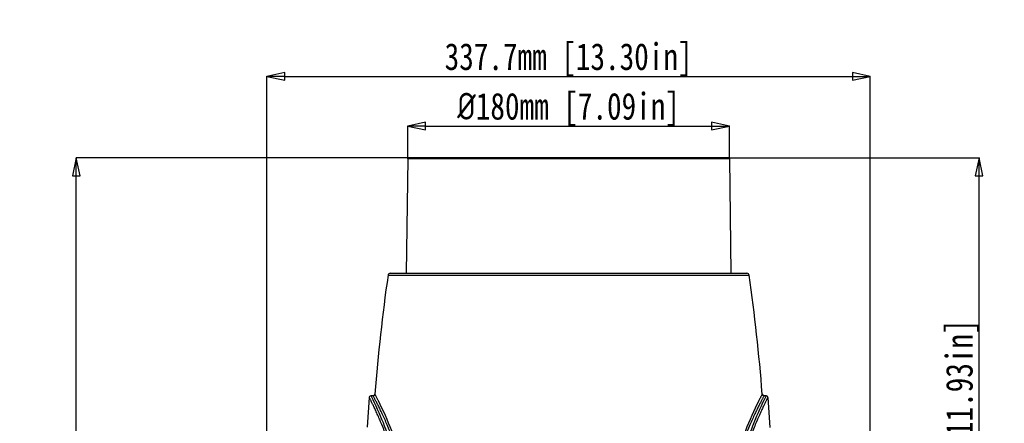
# Model space of a CAD drawing. Header units: millimetres. Extents: x 537 to 2248, y 801 to 1949.
# Tile 45 of 80: x 537 to 1089, y 1619 to 1844. Entities that reach past the tile are written whole.
import ezdxf

# ---------------------------------------------------------------- set-up
doc = ezdxf.new("R2010")
doc.units = ezdxf.units.MM
doc.header["$LTSCALE"] = 16.335
doc.header["$PDMODE"] = 3
doc.header["$PDSIZE"] = 0.3125
doc.layers.get('0').update_dxf_attribs({"linetype": 'CONTINUOUS'})
doc.layers.get('Defpoints').update_dxf_attribs({"linetype": 'CONTINUOUS'})
doc.layers.add('02___PRT_ALL_AXES', color=7, linetype='CONTINUOUS')
doc.styles.get("Standard").update_dxf_attribs({"font": 'SimSun Regular.ttf', "width": 0.8})
doc.dimstyles.new('DIMSTYLE_1', dxfattribs={"dimtxt": 15, "dimasz": 10, "dimexe": 0.18, "dimexo": 0.0625, "dimgap": 0.09, "dimtad": 1, "dimdec": 1, "dimdsep": 46, "dimtxsty": 'Standard', "dimblk": 'CLOSED', "dimcen": 0.09, "dimadec": 0, "dimazin": 0, "dimtp": 0.01, "dimtm": 0.01, "dimtfac": 1, "dimtdec": 1, "dimtofl": 0, "dimtmove": 0, "dimatfit": 3, "dimldrblk": 'CLOSED', "dimfxl": 1, "dimtolj": 1, "dimarcsym": 0})

# ---------------------------------------------------------------- blocks, each defined once
blk = doc.blocks.new('_CLOSED')
at = {"color": 0, "linetype": 'ByBlock'}
for p, q in [((0, 0), (-1, 0.214)), ((-1, 0.214), (-1, -0.214)), ((-1, -0.214), (0, 0)), ((-1, 0), (0, 0))]:
    blk.add_line(p, q, dxfattribs=at)
blk = doc.blocks.new('*D32')
at = {"color": 0, "lineweight": -2, "transparency": 16777216}
for p, q in [((755.09, 1767.09), (568.93, 1767.09)), ((569.11, 1246.89), (569.11, 1757.09)), ((745.04, 1236.89), (568.93, 1236.89))]:
    blk.add_line(p, q, dxfattribs=at)
at = {"layer": 'Defpoints', "color": 0, "transparency": 16777216}
for p in [(569.11, 1767.09), (755.15, 1767.09), (745.1, 1236.89)]:
    blk.add_point(p, dxfattribs=at)
at = {"color": 0, "lineweight": -2, "transparency": 16777216, "xscale": 10, "yscale": 10, "zscale": 10}
for p, rotation in [((569.11, 1767.09), 90), ((569.11, 1236.89), 270)]:
    blk.add_blockref('_CLOSED', p, dxfattribs=dict(at, rotation=rotation))
at = {"color": 0, "transparency": 16777216, "insert": (559.77, 1501.99), "char_height": 15, "attachment_point": 5, "rotation": 90}
blk.add_mtext('\\A1;530.2mm [20.87in]', dxfattribs=at)
blk = doc.blocks.new('*D34')
at = {"color": 0, "lineweight": -2, "transparency": 16777216}
for p, q in [((934.23, 1767.09), (1074.61, 1767.09)), ((1074.43, 1474.09), (1074.43, 1757.09)), ((844.72, 1464.09), (1074.61, 1464.09))]:
    blk.add_line(p, q, dxfattribs=at)
at = {"layer": 'Defpoints', "color": 0, "transparency": 16777216}
for p in [(934.17, 1767.09), (1074.43, 1767.09), (844.66, 1464.09)]:
    blk.add_point(p, dxfattribs=at)
at = {"color": 0, "lineweight": -2, "transparency": 16777216, "xscale": 10, "yscale": 10, "zscale": 10}
for p, rotation in [((1074.43, 1767.09), 90), ((1074.43, 1464.09), 270)]:
    blk.add_blockref('_CLOSED', p, dxfattribs=dict(at, rotation=rotation))
at = {"color": 0, "transparency": 16777216, "insert": (1065.09, 1615.59), "char_height": 15, "attachment_point": 5, "rotation": 90}
blk.add_mtext('\\A1;303mm [11.93in]', dxfattribs=at)
blk = doc.blocks.new('*D35')
at = {"color": 0, "lineweight": -2, "transparency": 16777216}
for p, q in [((675.8, 1530.15), (675.8, 1812.87)), ((685.8, 1812.69), (1003.52, 1812.69)), ((1013.52, 1530.15), (1013.52, 1812.87))]:
    blk.add_line(p, q, dxfattribs=at)
at = {"layer": 'Defpoints', "color": 0, "transparency": 16777216}
for p in [(1013.52, 1812.69), (675.8, 1530.09), (1013.52, 1530.09)]:
    blk.add_point(p, dxfattribs=at)
at = {"color": 0, "lineweight": -2, "transparency": 16777216, "xscale": 10, "yscale": 10, "zscale": 10, "rotation": 180}
blk.add_blockref('_CLOSED', (675.8, 1812.69), dxfattribs=at)
at = {"color": 0, "lineweight": -2, "transparency": 16777216, "xscale": 10, "yscale": 10, "zscale": 10}
blk.add_blockref('_CLOSED', (1013.52, 1812.69), dxfattribs=at)
at = {"color": 0, "transparency": 16777216, "insert": (844.66, 1822.03), "char_height": 15, "attachment_point": 5}
blk.add_mtext('\\A1;337.7mm [13.30in]', dxfattribs=at)
blk = doc.blocks.new('*D36')
at = {"color": 0, "lineweight": -2, "transparency": 16777216}
for p, q in [((754.65, 1766.66), (754.65, 1785.12)), ((764.65, 1784.94), (924.67, 1784.94)), ((934.67, 1766.66), (934.67, 1785.12))]:
    blk.add_line(p, q, dxfattribs=at)
at = {"layer": 'Defpoints', "color": 0, "transparency": 16777216}
for p in [(934.67, 1784.94), (754.65, 1766.59), (934.67, 1766.59)]:
    blk.add_point(p, dxfattribs=at)
at = {"color": 0, "lineweight": -2, "transparency": 16777216, "xscale": 10, "yscale": 10, "zscale": 10, "rotation": 180}
blk.add_blockref('_CLOSED', (754.65, 1784.94), dxfattribs=at)
at = {"color": 0, "lineweight": -2, "transparency": 16777216, "xscale": 10, "yscale": 10, "zscale": 10}
blk.add_blockref('_CLOSED', (934.67, 1784.94), dxfattribs=at)
at = {"color": 0, "transparency": 16777216, "insert": (844.66, 1794.28), "char_height": 15, "attachment_point": 5}
blk.add_mtext('\\A1;{\\fISOCPEUR|b0|i0|c0|p34;%%C}180mm [7.09in]', dxfattribs=at)

msp = doc.modelspace()

# ---------------------------------------------------------------- linework, layer by layer
at = {"color": 7, "linetype": 'Continuous'}
for p, q in [((754.65, 1766.59), (753.74, 1702.59)), ((934.67, 1766.59), (754.65, 1766.59)), ((934.17, 1767.09), (755.15, 1767.09)), ((934.67, 1766.59), (935.58, 1702.59)), ((743.62, 1701.56), (945.71, 1701.56)), ((744.8, 1702.59), (944.52, 1702.59)), ((733.11, 1633.14), (732, 1616.42)), ((734.3, 1633.69), (734.11, 1634.09)), ((735.26, 1634.09), (734.12, 1634.09)), ((955.2, 1634.09), (954.06, 1634.09)), ((955.22, 1634.09), (955.02, 1633.69)), ((956.21, 1633.14), (957.32, 1616.41)), ((738.17, 1631.26), (738.1, 1631.4)), ((951.22, 1631.4), (951.15, 1631.26))]:
    msp.add_line(p, q, dxfattribs=at)
for points in [[(734.11, 1634.09), (733.89, 1634.06), (733.53, 1633.9), (733.26, 1633.61), (733.12, 1633.24), (733.11, 1633.16)], [(956.21, 1633.16), (956.2, 1633.24), (956.06, 1633.61), (955.79, 1633.9), (955.43, 1634.06), (955.22, 1634.09)]]:
    msp.add_lwpolyline(points, dxfattribs=at)
for centre, radius, start, end in [((755.15, 1766.59), 0.5, 90, 179.1815), ((934.17, 1766.59), 0.5, 0.8185, 90), ((1730.34, 1558.77), 997, 171.76608, 175.61452), ((744.8, 1701.39), 1.2, 90, 171.7661), ((944.52, 1701.39), 1.2, 8.2339, 90), ((-41.02, 1558.77), 997, 4.38548, 8.23392), ((735.26, 1635.09), 1, 269.9997, 355.6149), ((954.06, 1635.09), 1, 184.3851, 270.0003)]:
    msp.add_arc(centre, radius, start, end, dxfattribs=at)
for points, knots in [([(749.02, 1587.4), (748.5, 1590.63), (747.23, 1596.83), (744.74, 1605.57), (742.4, 1612.24), (740.51, 1617.04), (739.18, 1620.24), (737.92, 1623.11), (736.76, 1625.66), (735.86, 1627.57), (735.22, 1628.91), (734.79, 1629.78), (734.41, 1630.56), (734.08, 1631.23), (733.79, 1631.81), (733.56, 1632.28), (733.39, 1632.61), (733.28, 1632.82), (733.22, 1632.94), (733.17, 1633.03), (733.14, 1633.11), (733.12, 1633.13), (733.11, 1633.17), (733.11, 1633.16)], [0, 0, 0, 0, 0.201926, 0.389889, 0.560041, 0.637238, 0.708499, 0.77328, 0.831018, 0.881144, 0.903176, 0.923098, 0.940846, 0.956362, 0.969589, 0.980481, 0.988996, 0.992352, 0.995102, 0.997244, 0.998775, 0.999694, 1, 1, 1, 1]), ([(749.86, 1587.66), (748.95, 1593.47), (746.46, 1604.05), (741, 1619.37), (736.71, 1628.83), (734.3, 1633.69)], [0, 0, 0, 0, 0.361795, 0.666238, 1, 1, 1, 1]), ([(752.35, 1587.66), (751.79, 1590.93), (750.42, 1597.21), (748.14, 1604.74), (746.16, 1610.3), (744.68, 1614.12), (743.21, 1617.65), (741.79, 1620.89), (740.44, 1623.82), (739.19, 1626.42), (738.23, 1628.36), (737.53, 1629.73), (737.08, 1630.62), (736.67, 1631.42), (736.31, 1632.11), (736, 1632.7), (735.77, 1633.12), (735.62, 1633.41), (735.53, 1633.59), (735.45, 1633.74), (735.38, 1633.86), (735.33, 1633.95), (735.3, 1634.02), (735.28, 1634.05), (735.27, 1634.07), (735.26, 1634.08), (735.26, 1634.09), (735.26, 1634.09)], [0, 0, 0, 0, 0.200428, 0.387387, 0.474659, 0.557161, 0.634394, 0.705834, 0.770916, 0.829048, 0.87962, 0.901883, 0.922032, 0.939999, 0.955718, 0.969129, 0.980179, 0.984804, 0.988822, 0.99223, 0.995023, 0.997199, 0.998754, 0.999299, 0.999688, 0.999922, 1, 1, 1, 1]), ([(738.1, 1631.4), (737.96, 1631.68), (737.7, 1632.2), (737.33, 1632.93), (737.01, 1633.55), (736.75, 1634.06), (736.55, 1634.46), (736.41, 1634.72), (736.33, 1634.87), (736.29, 1634.94), (736.27, 1634.99), (736.26, 1635), (736.26, 1635.01)], [0, 0, 0, 0, 0.230276, 0.431822, 0.603829, 0.745603, 0.85652, 0.936115, 0.964037, 0.984002, 0.995995, 1, 1, 1, 1]), ([(954.06, 1634.09), (954.06, 1634.09), (954.06, 1634.08), (954.05, 1634.07), (954.04, 1634.05), (954.02, 1634.02), (953.99, 1633.95), (953.94, 1633.86), (953.87, 1633.74), (953.8, 1633.59), (953.7, 1633.41), (953.55, 1633.12), (953.32, 1632.7), (953.01, 1632.11), (952.65, 1631.42), (952.24, 1630.62), (951.79, 1629.73), (951.09, 1628.36), (950.13, 1626.42), (948.89, 1623.82), (947.54, 1620.89), (946.11, 1617.65), (944.64, 1614.12), (943.16, 1610.3), (941.18, 1604.74), (938.9, 1597.21), (937.53, 1590.93), (936.97, 1587.66)], [0, 0, 0, 0, 0.000078, 0.000312, 0.000701, 0.001246, 0.002801, 0.004977, 0.00777, 0.011178, 0.015196, 0.019821, 0.030871, 0.044282, 0.060001, 0.077968, 0.098117, 0.12038, 0.170952, 0.229083, 0.294166, 0.365606, 0.442839, 0.525341, 0.612612, 0.799572, 1, 1, 1, 1]), ([(955.02, 1633.69), (952.61, 1628.83), (948.32, 1619.37), (942.86, 1604.05), (940.37, 1593.47), (939.46, 1587.66)], [0, 0, 0, 0, 0.333763, 0.638205, 1, 1, 1, 1]), ([(956.21, 1633.16), (956.21, 1633.17), (956.2, 1633.13), (956.18, 1633.11), (956.15, 1633.03), (956.1, 1632.94), (956.04, 1632.82), (955.93, 1632.61), (955.77, 1632.28), (955.53, 1631.81), (955.24, 1631.23), (954.91, 1630.56), (954.53, 1629.78), (954.1, 1628.91), (953.46, 1627.57), (952.56, 1625.66), (951.4, 1623.11), (950.14, 1620.24), (948.81, 1617.04), (946.92, 1612.24), (944.58, 1605.57), (942.09, 1596.83), (940.82, 1590.63), (940.3, 1587.4)], [0, 0, 0, 0, 0.000306, 0.001225, 0.002756, 0.004898, 0.007648, 0.011004, 0.019519, 0.030411, 0.043638, 0.059154, 0.076902, 0.096824, 0.118856, 0.168982, 0.22672, 0.291501, 0.362762, 0.439959, 0.610111, 0.798074, 1, 1, 1, 1]), ([(953.06, 1635.01), (953.06, 1635), (953.05, 1634.99), (953.03, 1634.94), (952.99, 1634.87), (952.91, 1634.72), (952.78, 1634.46), (952.57, 1634.06), (952.31, 1633.55), (951.85, 1632.65), (951.48, 1631.92), (951.22, 1631.4)], [0, 0, 0, 0, 0.004005, 0.015998, 0.035963, 0.063885, 0.14348, 0.254397, 0.396172, 0.568179, 1, 1, 1, 1]), ([(753.18, 1587.91), (752.37, 1592.74), (750.25, 1601.74), (745.23, 1616.25), (740.91, 1625.79), (738.17, 1631.26)], [0, 0, 0, 0, 0.318647, 0.601144, 1, 1, 1, 1]), ([(951.15, 1631.26), (948.41, 1625.79), (944.09, 1616.25), (939.07, 1601.74), (936.95, 1592.74), (936.14, 1587.91)], [0, 0, 0, 0, 0.398843, 0.681344, 1, 1, 1, 1])]:
    msp.add_open_spline(points, degree=3, knots=knots, dxfattribs=at)
at = {"layer": '02___PRT_ALL_AXES', "color": 7, "linetype": 'Continuous'}
for p, q in [((754.65, 1766.59), (753.74, 1702.59)), ((934.67, 1766.59), (935.58, 1702.59))]:
    msp.add_line(p, q, dxfattribs=at)

# ---------------------------------------------------------------- dimensions: what is measured, and where the dimension line sits
at = {"color": 3}
dim = msp.add_linear_dim(base=(1013.52, 1812.69), p1=(675.8, 1530.09), p2=(1013.52, 1530.09), dimstyle='DIMSTYLE_1', override={"dimpost": 'mm'}, dxfattribs=at)
dim.commit()
dim.dimension.update_dxf_attribs({"geometry": '*D35', "text_midpoint": (844.66, 1822.03)})
dim = msp.add_linear_dim(base=(934.67, 1784.94), p1=(754.65, 1766.59), p2=(934.67, 1766.59), text='{\\fISOCPEUR|b0|i0|c0|p34;%%C}<>', dimstyle='DIMSTYLE_1', override={"dimpost": 'mm'}, dxfattribs=at)
dim.commit()
dim.dimension.update_dxf_attribs({"geometry": '*D36', "text_midpoint": (844.66, 1794.28)})
dim = msp.add_linear_dim(base=(569.11, 1767.09), p1=(745.1, 1236.89), p2=(755.15, 1767.09), angle=90, dimstyle='DIMSTYLE_1', override={"dimpost": 'mm'}, dxfattribs=at)
dim.commit()
dim.dimension.update_dxf_attribs({"geometry": '*D32', "text_midpoint": (559.77, 1501.99)})
dim = msp.add_linear_dim(base=(1074.43, 1767.09), p1=(844.66, 1464.09), p2=(934.17, 1767.09), angle=90, dimstyle='DIMSTYLE_1', override={"dimpost": 'mm'}, dxfattribs=at)
dim.commit()
dim.dimension.update_dxf_attribs({"geometry": '*D34', "text_midpoint": (1074.43, 1615.59), "dimtype": 160})

doc.saveas('drawing.dxf')
